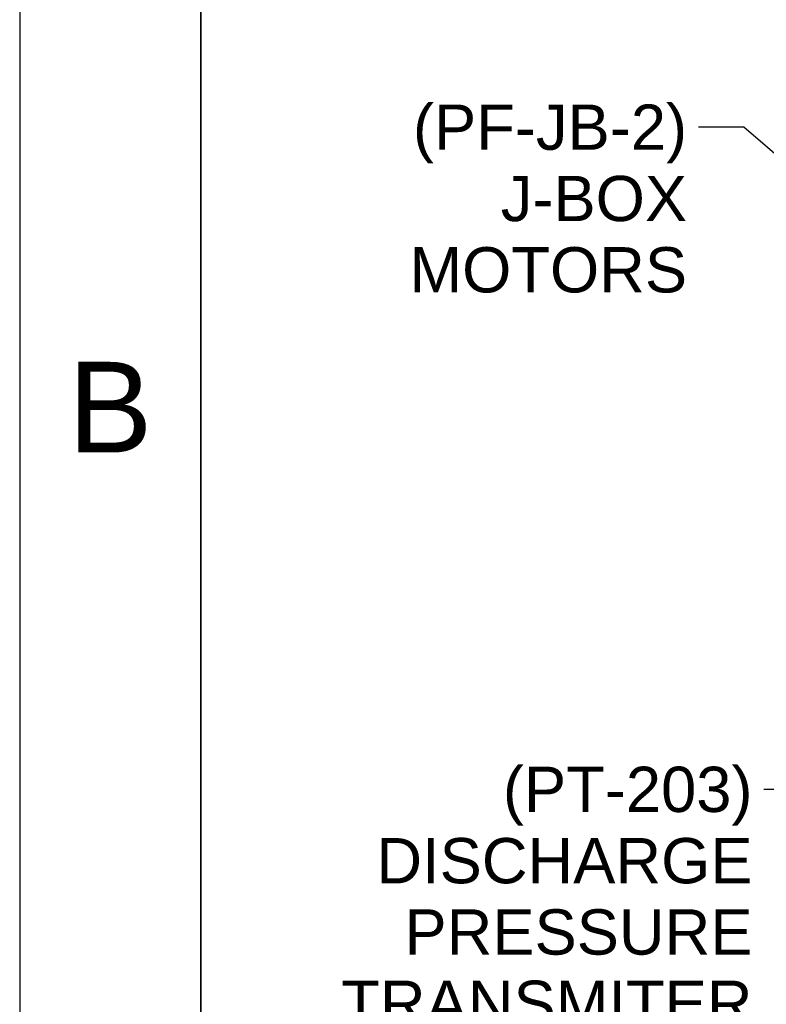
# Model space of a CAD drawing. Header units: inches. Extents: x 4 to 540, y 12 to 340.
# Tile 3 of 122: x 4 to 37, y 114 to 157. Entities that reach past the tile are written whole.
import ezdxf
from ezdxf.enums import TextEntityAlignment as Align

# ---------------------------------------------------------------- set-up
doc = ezdxf.new("R2010")
doc.units = ezdxf.units.IN
doc.header["$LTSCALE"] = 16
doc.header["$MEASUREMENT"] = 0
doc.layers.get('0').update_dxf_attribs({"lineweight": 25})
doc.layers.get('DEFPOINTS').update_dxf_attribs({"lineweight": 25})
for name, color, linetype, lineweight in [('BORDER', 7, 'Continuous', 25), ('BORDER_TEXT', 7, 'Continuous', 25), ('DIMEN', 7, 'Continuous', 25)]:
    doc.layers.add(name, color=color, linetype=linetype, lineweight=lineweight)
doc.styles.get("Standard").update_dxf_attribs({"font": 'arial.ttf'})
doc.styles.add('Text Style153', font='arial.ttf')
doc.dimstyles.new('DEFAULT-ANSI$7', dxfattribs={"dimscale": 16, "dimtxt": 0.125, "dimasz": 0.125, "dimexe": 0.125, "dimexo": 0.0625, "dimgap": 0.031496, "dimtad": 0, "dimtih": 1, "dimtoh": 1, "dimrnd": 1e-08, "dimzin": 4, "dimdsep": 46, "dimtxsty": 'Standard', "dimblk": 'Filled-1', "dimcen": 0.09, "dimdle": 0.393701, "dimclrd": 256, "dimclre": 256, "dimclrt": 256, "dimadec": 0, "dimazin": 1, "dimtfac": 1.504, "dimtofl": 0, "dimtmove": 0, "dimatfit": 3, "dimldrblk": 'Filled-1', "dimfxl": 1, "dimtolj": 1, "dimtzin": 4, "dimlwd": 25, "dimlwe": 25, "dimarcsym": 0})

# ---------------------------------------------------------------- blocks, each defined once
blk = doc.blocks.new('Borders ProEnergy ANSI-D')
at = {"layer": 'BORDER', "lineweight": 35}
blk.add_line((0.75, 1.25), (0.75, 20.75), dxfattribs=at)
at = {"layer": 'DEFPOINTS'}
blk.add_line((0.25, 21.25), (0.25, 0.75), dxfattribs=at)
at = {"layer": 'BORDER_TEXT', "style": 'Text Style153'}
blk.add_text('B', height=0.25, dxfattribs=at).set_placement((0.5, 8.625), align=Align.CENTER)
blk = doc.blocks.new('Filled-1')
at = {"color": 0}
for p, q in [((0, 0), (-1, 0.25)), ((-1, 0.25), (-1, -0.25)), ((-1, 0), (0, 0)), ((-1, -0.25), (0, 0))]:
    blk.add_line(p, q, dxfattribs=at)
at = {"color": 0, "flags": 128}
blk.add_lwpolyline([(-1, -0.25), (0, 0), (-1, 0.25), (-1, -0.25)], dxfattribs=at)
at = {"color": 0}
blk.add_solid([(-1, -0.25), (0, 0), (-1, 0.25), (-1, -0.25)], dxfattribs=at)

msp = doc.modelspace()

# ---------------------------------------------------------------- block references
at = {"xscale": 16, "yscale": 16, "zscale": 16}
msp.add_blockref('Borders ProEnergy ANSI-D', (0, 0), dxfattribs=at)

# ---------------------------------------------------------------- texts
at = {"layer": 'DIMEN', "char_height": 2, "attachment_point": 3, "line_spacing_factor": 0.944221}
for s, insert, width in [('{(PF-JB-2)\\PJ-BOX\\PMOTORS}', (33.469, 153.358), 12.26524), ('{(PT-203)\\PDISCHARGE\\PPRESSURE\\PTRANSMITER}', (36.358, 124.127), 18.16616)]:
    msp.add_mtext(s, dxfattribs=dict(at, insert=insert, width=width))

# ---------------------------------------------------------------- leaders
at = {"layer": 'DIMEN', "linetype": 'Continuous', "lineweight": 25, "annotation_type": 0, "has_hookline": 1, "hookline_direction": 1}
for points, text_width in [([(67.903, 154.436), (51.401, 201.384), (49.401, 201.384)], 25.873), ([(60.424, 154.047), (48.048, 189.138), (46.048, 189.138)], 23.655), ([(53.48, 153.771), (44.336, 176.213), (42.336, 176.213)], 26.884), ([(56.713, 140.761), (33.436, 164.835), (31.436, 164.835)], 15.239), ([(40.806, 148.209), (35.973, 152.358), (33.973, 152.358)], 11.909), ([(52.903, 129.451), (38.861, 123.127), (36.861, 123.127)], 18.06)]:
    msp.add_leader(points, dimstyle='DEFAULT-ANSI$7', override={"dimtad": 0}, dxfattribs=dict(at, text_width=text_width))

doc.saveas('drawing.dxf')
